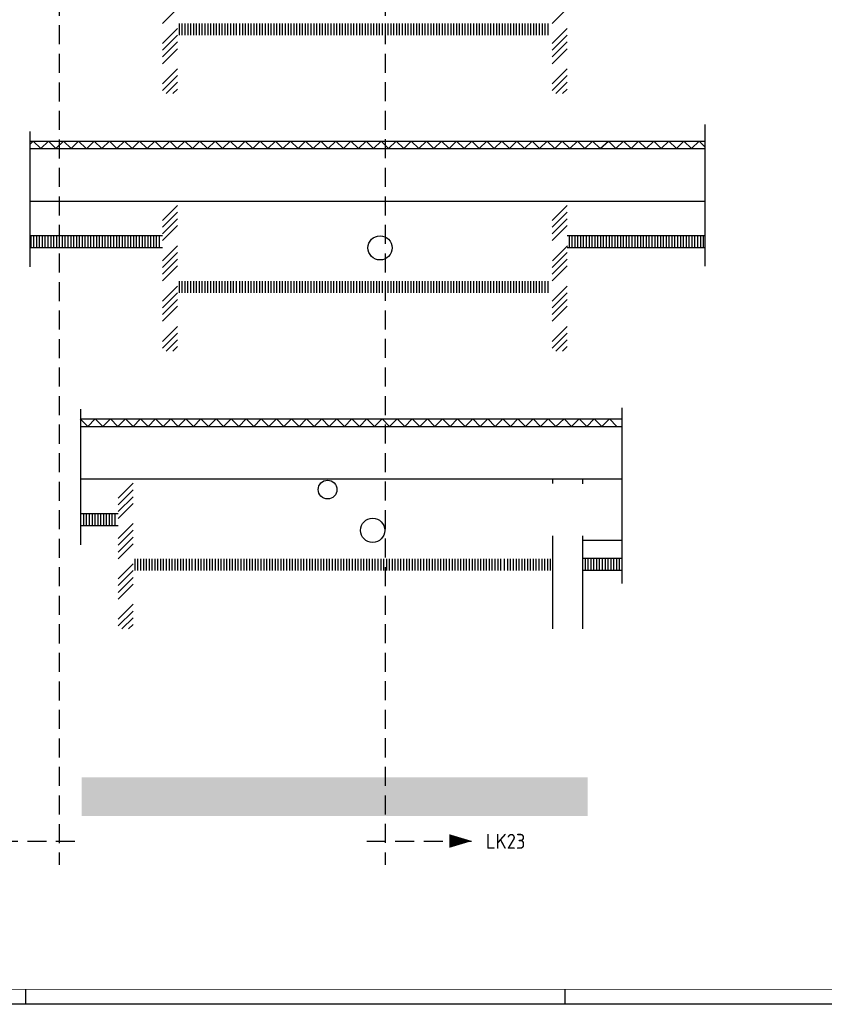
# Model space of a CAD drawing. Header units: millimetres. Extents: x -6587 to 112885, y 244 to 84344.
# Tile 31 of 57: x 39612 to 66465, y 244 to 33122. Entities that reach past the tile are written whole.
import ezdxf
from ezdxf.enums import TextEntityAlignment as Align

# ---------------------------------------------------------------- set-up
doc = ezdxf.new("R2010")
doc.units = ezdxf.units.MM
doc.header["$LTSCALE"] = 100
doc.linetypes.add('HIDDEN', pattern=[9.525, 6.35, -3.175])
doc.layers.get('0').update_dxf_attribs({"color": 9, "linetype": 'CONTINUOUS'})
for name, color, linetype in [('BOUW', 8, 'CONTINUOUS'), ('LIJN025', 10, 'CONTINUOUS'), ('LIJN050', 90, 'CONTINUOUS'), ('LIJN070', 130, 'CONTINUOUS'), ('TEKST25', 10, 'CONTINUOUS'), ('TEKST35', 50, 'CONTINUOUS'), ('TEKST50', 90, 'CONTINUOUS'), ('WL570---_TOEVOER', 3, 'CONTINUOUS')]:
    doc.layers.add(name, color=color, linetype=linetype)
doc.styles.add('ISO', font='ISO.SHX')
doc.styles.add('MAATVOERING', font='iso.shx')
doc.styles.add('ROMAND', font='romand')

# ---------------------------------------------------------------- blocks, each defined once
blk = doc.blocks.new('A0-G')
at = {"layer": 'LIJN025'}
for p, q in [((464, 0), (464, 5)), ((644, 0), (644, 5))]:
    blk.add_line(p, q, dxfattribs=at)
blk.add_lwpolyline([(1189, 841), (1189, 0), (0, 0), (0, 841)], close=True, dxfattribs=at)
at = {"layer": 'LIJN050', "const_width": 0.2}
blk.add_lwpolyline([(1184, 836), (25, 836), (25, 5), (1184, 5)], close=True, dxfattribs=at)
at = {"layer": 'TEKST25', "style": 'ROMAND', "width": 2.899115}
blk.add_attdef('STATUS', text='', height=2.5, dxfattribs=at).set_placement((1143, 71.5), (1182, 71.5), align=Align.FIT)
at = {"layer": 'TEKST25', "style": 'ISO'}
for tag, p in [('E', (1144.25, 66)), ('NAAM-E', (1155.75, 66)), ('DATUM-E', (1174, 66)), ('D', (1144.25, 61)), ('NAAM-D', (1155.75, 61)), ('DATUM-D', (1174, 61)), ('C', (1144.25, 56)), ('NAAM-C', (1155.75, 56)), ('DATUM-C', (1174, 56)), ('B', (1144.25, 51)), ('NAAM-B', (1155.75, 51)), ('DATUM-B', (1174, 51)), ('A', (1144.25, 46)), ('NAAM-A', (1155.75, 46)), ('DATUM-A', (1174, 46))]:
    blk.add_attdef(tag, text='', height=2.5, dxfattribs=at).set_placement(p, align=Align.CENTER)
for tag, p in [('DATUM', (1021.75, 36.25)), ('SCHAAL', (1057, 36.25)), ('GETEKEND', (1087.25, 36.25)), ('GECONTOL.', (1122, 36.25)), ('FORMAAT', (1152.25, 28.25))]:
    blk.add_attdef(tag, p, '', height=2.5, dxfattribs=at)
at = {"layer": 'TEKST35', "style": 'ISO'}
for tag, p in [('PROJECT', (1023.5, 72.5)), ('PLAATS', (1023.5, 63.5)), ('INSTALLATIE-REGEL1', (1023.5, 52.5)), ('INSTALLATIE-REGEL2', (1023.5, 43.5))]:
    blk.add_attdef(tag, p, '', height=4, dxfattribs=at)
blk.add_attdef('PROJ.NR.', text='', height=4, dxfattribs=at).set_placement((1170, 23), align=Align.CENTER)
at = {"layer": 'TEKST50', "style": 'ISO'}
blk.add_attdef('FILE-NAAM', text='', height=5, dxfattribs=at).set_placement((1162.5, 7.5), align=Align.CENTER)
blk = doc.blocks.new('A$Cb38f1ce1')
at = {"layer": 'BOUW'}
h = blk.add_hatch(dxfattribs=at)
h.set_pattern_fill('AR-SAND', color=256, scale=5, style=0)
h.set_pattern_definition([(37.5, (-53425.92, -582781.47), (-8.000156, 244.70662), [0, -193.04, 0, -215.9, 0, -206.375]), (7.5, (-53425.92, -582781.47), (224.76164, 358.41255), [0, -104.14, 0, -173.99, 0, -66.675]), (327.5, (-53582.13, -582781.47), (395.496185, 0.71859), [0, -63.5, 0, -228.6, 0, -298.45]), (317.5, (-53582.13, -582781.47), (381.77823, 111.46466), [0, -31.75, 0, -149.86, 0, -171.45])])
h.paths.add_polyline_path([(40304, 0), (40304, 1300), (38435, 1300), (38435, 0)])
h.paths.add_polyline_path([(41712, 0), (41712, 1300), (40304, 1300), (40304, 0)])
h.paths.add_polyline_path([(48928, 0), (48928, 1300), (41712, 1300), (41712, 0)])
h.paths.add_polyline_path([(53128, 0), (53128, 1300), (48928, 1300), (48928, 0)])
h.paths.add_polyline_path([(53128, 1300), (53128, 0), (55315, 0), (55315, 1300)])
edge = h.paths.add_edge_path()
edge.add_line((40404, 708), (40204, 508))
h.paths.add_polyline_path([(40509, 613), (41029, 613), (41029, 883), (40509, 883)], flags=24)
edge = h.paths.add_edge_path()
edge.add_line((40454, 608), (40204, 608))
edge = h.paths.add_edge_path(flags=16)
edge.add_line((40454, 608), (40984, 608))
edge = h.paths.add_edge_path()
edge.add_line((53228, 536), (53028, 336))
h.paths.add_polyline_path([(53333, 441), (53853, 441), (53853, 711), (53333, 711)], flags=24)
edge = h.paths.add_edge_path()
edge.add_line((53278, 436), (53028, 436))
edge = h.paths.add_edge_path(flags=16)
edge.add_line((53278, 436), (53808, 436))
for p, q in [((41693, 26077), (41693, 26465)), ((41789, 26077), (41789, 26465)), ((41884, 26077), (41884, 26465)), ((41979, 26077), (41979, 26465)), ((42074, 26077), (42074, 26465)), ((42170, 26077), (42170, 26465)), ((42265, 26077), (42265, 26465)), ((42360, 26077), (42360, 26465)), ((42455, 26077), (42455, 26465)), ((42551, 26077), (42551, 26465)), ((42646, 26077), (42646, 26465)), ((42741, 26077), (42741, 26465)), ((42836, 26077), (42836, 26465)), ((42932, 26077), (42932, 26465)), ((43027, 26077), (43027, 26465)), ((43122, 26077), (43122, 26465)), ((43217, 26077), (43217, 26465)), ((43313, 26077), (43313, 26465)), ((43408, 26077), (43408, 26465)), ((43503, 26077), (43503, 26465)), ((43598, 26077), (43598, 26465)), ((43708, 26077), (43708, 26465)), ((43803, 26077), (43803, 26465)), ((43899, 26077), (43899, 26465)), ((43994, 26077), (43994, 26465)), ((44089, 26077), (44089, 26465)), ((44184, 26077), (44184, 26465)), ((44280, 26077), (44280, 26465)), ((44375, 26077), (44375, 26465)), ((44470, 26077), (44470, 26465)), ((44565, 26077), (44565, 26465)), ((44661, 26077), (44661, 26465)), ((44756, 26077), (44756, 26465)), ((44851, 26077), (44851, 26465)), ((44946, 26077), (44946, 26465)), ((45042, 26077), (45042, 26465)), ((45137, 26077), (45137, 26465)), ((45232, 26077), (45232, 26465)), ((45327, 26077), (45327, 26465)), ((45423, 26077), (45423, 26465)), ((45518, 26077), (45518, 26465)), ((45613, 26077), (45613, 26465)), ((45708, 26077), (45708, 26465)), ((45804, 26077), (45804, 26465)), ((45899, 26077), (45899, 26465)), ((45994, 26077), (45994, 26465)), ((46089, 26077), (46089, 26465)), ((46185, 26077), (46185, 26465)), ((46280, 26077), (46280, 26465)), ((46375, 26077), (46375, 26465)), ((46470, 26077), (46470, 26465)), ((46566, 26077), (46566, 26465)), ((46661, 26077), (46661, 26465)), ((46756, 26077), (46756, 26465)), ((46851, 26077), (46851, 26465)), ((46947, 26077), (46947, 26465)), ((47042, 26077), (47042, 26465)), ((47137, 26077), (47137, 26465)), ((47232, 26077), (47232, 26465)), ((47328, 26077), (47328, 26465)), ((47423, 26077), (47423, 26465)), ((47518, 26077), (47518, 26465)), ((47613, 26077), (47613, 26465)), ((47709, 26077), (47709, 26465)), ((47804, 26077), (47804, 26465)), ((47899, 26077), (47899, 26465)), ((47994, 26077), (47994, 26465)), ((48090, 26077), (48090, 26465)), ((48185, 26077), (48185, 26465)), ((48280, 26077), (48280, 26465)), ((48375, 26077), (48375, 26465)), ((48471, 26077), (48471, 26465)), ((48566, 26077), (48566, 26465)), ((48661, 26077), (48661, 26465)), ((48756, 26077), (48756, 26465)), ((48852, 26077), (48852, 26465)), ((48947, 26077), (48947, 26465)), ((49042, 26077), (49042, 26465)), ((49137, 26077), (49137, 26465)), ((49233, 26077), (49233, 26465)), ((49328, 26077), (49328, 26465)), ((49423, 26077), (49423, 26465)), ((49518, 26077), (49518, 26465)), ((49614, 26077), (49614, 26465)), ((49709, 26077), (49709, 26465)), ((49804, 26077), (49804, 26465)), ((49899, 26077), (49899, 26465)), ((49995, 26077), (49995, 26465)), ((50090, 26077), (50090, 26465)), ((50185, 26077), (50185, 26465)), ((50280, 26077), (50280, 26465)), ((50376, 26077), (50376, 26465)), ((50471, 26077), (50471, 26465)), ((50566, 26077), (50566, 26465)), ((50661, 26077), (50661, 26465)), ((50757, 26077), (50757, 26465)), ((50852, 26077), (50852, 26465)), ((50947, 26077), (50947, 26465)), ((51042, 26077), (51042, 26465)), ((51138, 26077), (51138, 26465)), ((51233, 26077), (51233, 26465)), ((51328, 26077), (51328, 26465)), ((51423, 26077), (51423, 26465)), ((51519, 26077), (51519, 26465)), ((51614, 26077), (51614, 26465)), ((51709, 26077), (51709, 26465)), ((51804, 26077), (51804, 26465)), ((51900, 26077), (51900, 26465)), ((51995, 26077), (51995, 26465)), ((52090, 26077), (52090, 26465)), ((52185, 26077), (52185, 26465)), ((52281, 26077), (52281, 26465)), ((52376, 26077), (52376, 26465)), ((52471, 26077), (52471, 26465)), ((52566, 26077), (52566, 26465)), ((52662, 26077), (52662, 26465)), ((52757, 26077), (52757, 26465)), ((52852, 26077), (52852, 26465)), ((52947, 26077), (52947, 26465)), ((53043, 26077), (53043, 26465)), ((53138, 26077), (53138, 26465)), ((53233, 26077), (53233, 26465)), ((53328, 26077), (53328, 26465)), ((53424, 26077), (53424, 26465)), ((53519, 26077), (53519, 26465)), ((53614, 26077), (53614, 26465)), ((53709, 26077), (53709, 26465)), ((53805, 26077), (53805, 26465)), ((53900, 26077), (53900, 26465)), ((53995, 26077), (53995, 26465)), ((59242, 18367), (59242, 23091)), ((36706, 18337), (36706, 22866)), ((36706, 22544), (51885, 22544)), ((36816, 22544), (36706, 22435)), ((37068, 22294), (36816, 22544)), ((37320, 22544), (37068, 22294)), ((37572, 22294), (37320, 22544)), ((37823, 22544), (37571, 22294)), ((38075, 22294), (37823, 22544)), ((38075, 22294), (38327, 22544)), ((38327, 22544), (38579, 22294)), ((38851, 22544), (38599, 22294)), ((39102, 22294), (38851, 22544)), ((39354, 22544), (39102, 22294)), ((39606, 22294), (39354, 22544)), ((39858, 22544), (39606, 22294)), ((40110, 22294), (39858, 22544)), ((40362, 22544), (40110, 22294)), ((40614, 22294), (40362, 22544)), ((40614, 22294), (40866, 22544)), ((40866, 22544), (41118, 22294)), ((41117, 22294), (41369, 22544)), ((41369, 22544), (41621, 22294)), ((41621, 22294), (41873, 22544)), ((41873, 22544), (42125, 22294)), ((42125, 22294), (42377, 22544)), ((42377, 22544), (42629, 22294)), ((42629, 22294), (42881, 22544)), ((42881, 22544), (43133, 22294)), ((43133, 22294), (43385, 22544)), ((43385, 22544), (43637, 22294)), ((43637, 22294), (43889, 22544)), ((43889, 22544), (44141, 22294)), ((44141, 22294), (44392, 22544)), ((44392, 22544), (44644, 22294)), ((44644, 22294), (44896, 22544)), ((44896, 22544), (45148, 22294)), ((45148, 22294), (45400, 22544)), ((45400, 22544), (45652, 22294)), ((45652, 22294), (45904, 22544)), ((45904, 22544), (46156, 22294)), ((46156, 22294), (46408, 22544)), ((46408, 22544), (46660, 22294)), ((46660, 22294), (46912, 22544)), ((46912, 22544), (47164, 22294)), ((47164, 22294), (47416, 22544)), ((47416, 22544), (47668, 22294)), ((47668, 22294), (47919, 22544)), ((47919, 22544), (48171, 22294)), ((48171, 22294), (48423, 22544)), ((48423, 22544), (48675, 22294)), ((48675, 22294), (48927, 22544)), ((48927, 22544), (49179, 22294)), ((49179, 22294), (49431, 22544)), ((49431, 22544), (49683, 22294)), ((49683, 22294), (49935, 22544)), ((49935, 22544), (50187, 22294)), ((50187, 22294), (50439, 22544)), ((50439, 22544), (50691, 22294)), ((50691, 22294), (50943, 22544)), ((50943, 22544), (51195, 22294)), ((51195, 22294), (51446, 22544)), ((51446, 22544), (51698, 22294)), ((51698, 22294), (51950, 22544)), ((51885, 22544), (59242, 22544)), ((51950, 22544), (52202, 22294)), ((52202, 22294), (52454, 22544)), ((52454, 22544), (52706, 22294)), ((52706, 22294), (52958, 22544)), ((52958, 22544), (53210, 22294)), ((53210, 22294), (53462, 22544)), ((53462, 22544), (53714, 22294)), ((53714, 22294), (53966, 22544)), ((53966, 22544), (54218, 22294)), ((54218, 22294), (54470, 22544)), ((54470, 22544), (54722, 22294)), ((54722, 22294), (54973, 22544)), ((54973, 22544), (55225, 22294)), ((55225, 22294), (55477, 22544)), ((55477, 22544), (55729, 22294)), ((55729, 22294), (56010, 22544)), ((56010, 22544), (56262, 22294)), ((56262, 22294), (56514, 22544)), ((56514, 22544), (56766, 22294)), ((56766, 22294), (57018, 22544)), ((57018, 22544), (57269, 22294)), ((57269, 22294), (57521, 22544)), ((57521, 22544), (57773, 22294)), ((57773, 22294), (58025, 22544)), ((58025, 22544), (58277, 22294)), ((58277, 22294), (58529, 22544)), ((58529, 22544), (58781, 22294)), ((58781, 22294), (59033, 22544)), ((59033, 22544), (59242, 22337)), ((36706, 22294), (51885, 22294)), ((51885, 22294), (59242, 22294)), ((59242, 20526), (36710, 20526)), ((41124, 19376), (36706, 19376)), ((36740, 18976), (36740, 19365)), ((36835, 18976), (36835, 19365)), ((36931, 18976), (36931, 19365)), ((37026, 18976), (37026, 19365)), ((37121, 18976), (37121, 19365)), ((37216, 18976), (37216, 19365)), ((37312, 18976), (37312, 19365)), ((37407, 18976), (37407, 19365)), ((37502, 18976), (37502, 19365)), ((37597, 18976), (37597, 19365)), ((37693, 18976), (37693, 19365)), ((37788, 18976), (37788, 19365)), ((37883, 18976), (37883, 19365)), ((37978, 18976), (37978, 19365)), ((38074, 18976), (38074, 19365)), ((38169, 18976), (38169, 19365)), ((38264, 18976), (38264, 19365)), ((38359, 18976), (38359, 19365)), ((38455, 18976), (38455, 19365)), ((38550, 18976), (38550, 19365)), ((38645, 18976), (38645, 19365)), ((38740, 18976), (38740, 19365)), ((38836, 18976), (38836, 19365)), ((38931, 18976), (38931, 19365)), ((39026, 18976), (39026, 19365)), ((39121, 18976), (39121, 19365)), ((39217, 18976), (39217, 19365)), ((39312, 18976), (39312, 19365)), ((39407, 18976), (39407, 19365)), ((39502, 18976), (39502, 19365)), ((39598, 18976), (39598, 19365)), ((39693, 18976), (39693, 19365)), ((39788, 18976), (39788, 19365)), ((39883, 18976), (39883, 19365)), ((39979, 18976), (39979, 19365)), ((40074, 18976), (40074, 19365)), ((40169, 18976), (40169, 19365)), ((40264, 18976), (40264, 19365)), ((40360, 18976), (40360, 19365)), ((40455, 18976), (40455, 19365)), ((40550, 18976), (40550, 19365)), ((40645, 18976), (40645, 19365)), ((40741, 18976), (40741, 19365)), ((40836, 18976), (40836, 19365)), ((40931, 18976), (40931, 19365)), ((41026, 18976), (41026, 19365)), ((59242, 19376), (54631, 19376)), ((54707, 18976), (54707, 19365)), ((54802, 18976), (54802, 19365)), ((54898, 18976), (54898, 19365)), ((54993, 18976), (54993, 19365)), ((55088, 18976), (55088, 19365)), ((55183, 18976), (55183, 19365)), ((55279, 18976), (55279, 19365)), ((55374, 18976), (55374, 19365)), ((55469, 18976), (55469, 19365)), ((55564, 18976), (55564, 19365)), ((55660, 18976), (55660, 19365)), ((55755, 18976), (55755, 19365)), ((55850, 18976), (55850, 19365)), ((55945, 18976), (55945, 19365)), ((56041, 18976), (56041, 19365)), ((56136, 18976), (56136, 19365)), ((56231, 18976), (56231, 19365)), ((56326, 18976), (56326, 19365)), ((56422, 18976), (56422, 19365)), ((56517, 18976), (56517, 19365)), ((56612, 18976), (56612, 19365)), ((56707, 18976), (56707, 19365)), ((56803, 18976), (56803, 19365)), ((56898, 18976), (56898, 19365)), ((56993, 18976), (56993, 19365)), ((57088, 18976), (57088, 19365)), ((57184, 18976), (57184, 19365)), ((57279, 18976), (57279, 19365)), ((57374, 18976), (57374, 19365)), ((57469, 18976), (57469, 19365)), ((57565, 18976), (57565, 19365)), ((57660, 18976), (57660, 19365)), ((57755, 18976), (57755, 19365)), ((57755, 18976), (57755, 19365)), ((57850, 18976), (57850, 19365)), ((57851, 18976), (57851, 19365)), ((57946, 18976), (57946, 19365)), ((57946, 18976), (57946, 19365)), ((58041, 18976), (58041, 19365)), ((58041, 18976), (58041, 19365)), ((58136, 18976), (58136, 19365)), ((58231, 18976), (58231, 19365)), ((58327, 18976), (58327, 19365)), ((58422, 18976), (58422, 19365)), ((58517, 18976), (58517, 19365)), ((58612, 18976), (58612, 19365)), ((58708, 18976), (58708, 19365)), ((58803, 18976), (58803, 19365)), ((58898, 18976), (58898, 19365)), ((58993, 18976), (58993, 19365)), ((59089, 18976), (59089, 19365)), ((59184, 18976), (59184, 19365)), ((41124, 18976), (36706, 18976)), ((59242, 18976), (54631, 18976)), ((41692, 17476), (41692, 17865)), ((41788, 17476), (41788, 17865)), ((41883, 17476), (41883, 17865)), ((41978, 17476), (41978, 17865)), ((42073, 17476), (42073, 17865)), ((42169, 17476), (42169, 17865)), ((42264, 17476), (42264, 17865)), ((42359, 17476), (42359, 17865)), ((42454, 17476), (42454, 17865)), ((42550, 17476), (42550, 17865)), ((42645, 17476), (42645, 17865)), ((42740, 17476), (42740, 17865)), ((42835, 17476), (42835, 17865)), ((42931, 17476), (42931, 17865)), ((43026, 17476), (43026, 17865)), ((43121, 17476), (43121, 17865)), ((43216, 17476), (43216, 17865)), ((43312, 17476), (43312, 17865)), ((43407, 17476), (43407, 17865)), ((43502, 17476), (43502, 17865)), ((43597, 17476), (43597, 17865)), ((43707, 17476), (43707, 17865)), ((43802, 17476), (43802, 17865)), ((43898, 17476), (43898, 17865)), ((43993, 17476), (43993, 17865)), ((44088, 17476), (44088, 17865)), ((44183, 17476), (44183, 17865)), ((44279, 17476), (44279, 17865)), ((44374, 17476), (44374, 17865)), ((44469, 17476), (44469, 17865)), ((44564, 17476), (44564, 17865)), ((44660, 17476), (44660, 17865)), ((44755, 17476), (44755, 17865)), ((44850, 17476), (44850, 17865)), ((44945, 17476), (44945, 17865)), ((45041, 17476), (45041, 17865)), ((45136, 17476), (45136, 17865)), ((45231, 17476), (45231, 17865)), ((45326, 17476), (45326, 17865)), ((45422, 17476), (45422, 17865)), ((45517, 17476), (45517, 17865)), ((45612, 17476), (45612, 17865)), ((45707, 17476), (45707, 17865)), ((45803, 17476), (45803, 17865)), ((45898, 17476), (45898, 17865)), ((45993, 17476), (45993, 17865)), ((46088, 17476), (46088, 17865)), ((46184, 17476), (46184, 17865)), ((46279, 17476), (46279, 17865)), ((46374, 17476), (46374, 17865)), ((46469, 17476), (46469, 17865)), ((46565, 17476), (46565, 17865)), ((46660, 17476), (46660, 17865)), ((46755, 17476), (46755, 17865)), ((46850, 17476), (46850, 17865)), ((46946, 17476), (46946, 17865)), ((47041, 17476), (47041, 17865)), ((47136, 17476), (47136, 17865)), ((47231, 17476), (47231, 17865)), ((47327, 17476), (47327, 17865)), ((47422, 17476), (47422, 17865)), ((47517, 17476), (47517, 17865)), ((47612, 17476), (47612, 17865)), ((47708, 17476), (47708, 17865)), ((47803, 17476), (47803, 17865)), ((47898, 17476), (47898, 17865)), ((47993, 17476), (47993, 17865)), ((48089, 17476), (48089, 17865)), ((48184, 17476), (48184, 17865)), ((48279, 17476), (48279, 17865)), ((48374, 17476), (48374, 17865)), ((48470, 17476), (48470, 17865)), ((48565, 17476), (48565, 17865)), ((48660, 17476), (48660, 17865)), ((48755, 17476), (48755, 17865)), ((48851, 17476), (48851, 17865)), ((48946, 17476), (48946, 17865)), ((49041, 17476), (49041, 17865)), ((49136, 17476), (49136, 17865)), ((49232, 17476), (49232, 17865)), ((49327, 17476), (49327, 17865)), ((49422, 17476), (49422, 17865)), ((49517, 17476), (49517, 17865)), ((49613, 17476), (49613, 17865)), ((49708, 17476), (49708, 17865)), ((49803, 17476), (49803, 17865)), ((49898, 17476), (49898, 17865)), ((49994, 17476), (49994, 17865)), ((50089, 17476), (50089, 17865)), ((50184, 17476), (50184, 17865)), ((50279, 17476), (50279, 17865)), ((50375, 17476), (50375, 17865)), ((50470, 17476), (50470, 17865)), ((50565, 17476), (50565, 17865)), ((50660, 17476), (50660, 17865)), ((50756, 17476), (50756, 17865)), ((50851, 17476), (50851, 17865)), ((50946, 17476), (50946, 17865)), ((51041, 17476), (51041, 17865)), ((51137, 17476), (51137, 17865)), ((51232, 17476), (51232, 17865)), ((51327, 17476), (51327, 17865)), ((51422, 17476), (51422, 17865)), ((51518, 17476), (51518, 17865)), ((51613, 17476), (51613, 17865)), ((51708, 17476), (51708, 17865)), ((51803, 17476), (51803, 17865)), ((51899, 17476), (51899, 17865)), ((51994, 17476), (51994, 17865)), ((52089, 17476), (52089, 17865)), ((52184, 17476), (52184, 17865)), ((52280, 17476), (52280, 17865)), ((52375, 17476), (52375, 17865)), ((52470, 17476), (52470, 17865)), ((52565, 17476), (52565, 17865)), ((52661, 17476), (52661, 17865)), ((52756, 17476), (52756, 17865)), ((52851, 17476), (52851, 17865)), ((52946, 17476), (52946, 17865)), ((53042, 17476), (53042, 17865)), ((53137, 17476), (53137, 17865)), ((53232, 17476), (53232, 17865)), ((53327, 17476), (53327, 17865)), ((53423, 17476), (53423, 17865)), ((53518, 17476), (53518, 17865)), ((53613, 17476), (53613, 17865)), ((53708, 17476), (53708, 17865)), ((53804, 17476), (53804, 17865)), ((53899, 17476), (53899, 17865)), ((53994, 17476), (53994, 17865)), ((38399, 9060), (38399, 13588)), ((56467, 7771), (56467, 13629)), ((38632, 13016), (38380, 13266)), ((38399, 13266), (50406, 13266)), ((38883, 13266), (38631, 13016)), ((39135, 13016), (38883, 13266)), ((39135, 13016), (39387, 13266)), ((39387, 13266), (39639, 13016)), ((39639, 13016), (39891, 13266)), ((39891, 13266), (40143, 13016)), ((40143, 13016), (40395, 13266)), ((40395, 13266), (40647, 13016)), ((40647, 13016), (40898, 13266)), ((40898, 13266), (41150, 13016)), ((41150, 13016), (41402, 13266)), ((41402, 13266), (41654, 13016)), ((41654, 13016), (41906, 13266)), ((41906, 13266), (42158, 13016)), ((42158, 13016), (42410, 13266)), ((42410, 13266), (42662, 13016)), ((42662, 13016), (42914, 13266)), ((42914, 13266), (43166, 13016)), ((43166, 13016), (43418, 13266)), ((43418, 13266), (43670, 13016)), ((43670, 13016), (43922, 13266)), ((43922, 13266), (44174, 13016)), ((44174, 13016), (44425, 13266)), ((44425, 13266), (44677, 13016)), ((44677, 13016), (44929, 13266)), ((44929, 13266), (45181, 13016)), ((45181, 13016), (45433, 13266)), ((45433, 13266), (45685, 13016)), ((45685, 13016), (45937, 13266)), ((45937, 13266), (46189, 13016)), ((46189, 13016), (46441, 13266)), ((46441, 13266), (46693, 13016)), ((46693, 13016), (46945, 13266)), ((46945, 13266), (47197, 13016)), ((47197, 13016), (47449, 13266)), ((47449, 13266), (47700, 13016)), ((47700, 13016), (47952, 13266)), ((47952, 13266), (48204, 13016)), ((48204, 13016), (48456, 13266)), ((48456, 13266), (48708, 13016)), ((48708, 13016), (48960, 13266)), ((48960, 13266), (49212, 13016)), ((49212, 13016), (49464, 13266)), ((49464, 13266), (49716, 13016)), ((49716, 13016), (49968, 13266)), ((49968, 13266), (50220, 13016)), ((50220, 13016), (50472, 13266)), ((50406, 13266), (56467, 13266)), ((50472, 13266), (50724, 13016)), ((50724, 13016), (50976, 13266)), ((50976, 13266), (51227, 13016)), ((51227, 13016), (51479, 13266)), ((51479, 13266), (51731, 13016)), ((51731, 13016), (51983, 13266)), ((51983, 13266), (52235, 13016)), ((52235, 13016), (52487, 13266)), ((52487, 13266), (52739, 13016)), ((52739, 13016), (52991, 13266)), ((52991, 13266), (53243, 13016)), ((53243, 13016), (53495, 13266)), ((53495, 13266), (53747, 13016)), ((53747, 13016), (53999, 13266)), ((53999, 13266), (54251, 13016)), ((54251, 13016), (54531, 13266)), ((54531, 13266), (54783, 13016)), ((54783, 13016), (55035, 13266)), ((55035, 13266), (55287, 13016)), ((55287, 13016), (55539, 13266)), ((55539, 13266), (55791, 13016)), ((55791, 13016), (56043, 13266)), ((56043, 13266), (56295, 13016)), ((38399, 13016), (50406, 13016)), ((50406, 13016), (56467, 13016)), ((56467, 11249), (38399, 11249)), ((54141, 11249), (54141, 11104)), ((55141, 11249), (55141, 11100)), ((39646, 10099), (38399, 10099)), ((38405, 9699), (38405, 10088)), ((38500, 9699), (38500, 10088)), ((38595, 9699), (38595, 10088)), ((38690, 9699), (38690, 10088)), ((38786, 9699), (38786, 10088)), ((38881, 9699), (38881, 10088)), ((38976, 9699), (38976, 10088)), ((39071, 9699), (39071, 10088)), ((39167, 9699), (39167, 10088)), ((39262, 9699), (39262, 10088)), ((39357, 9699), (39357, 10088)), ((39452, 9699), (39452, 10088)), ((39548, 9699), (39548, 10088)), ((39646, 9699), (38399, 9699)), ((54141, 9361), (54141, 6249)), ((55141, 9363), (55141, 6249)), ((56467, 9199), (55164, 9199)), ((40214, 8199), (40214, 8588)), ((40309, 8199), (40309, 8588)), ((40404, 8199), (40404, 8588)), ((40500, 8199), (40500, 8588)), ((40595, 8199), (40595, 8588)), ((40690, 8199), (40690, 8588)), ((40785, 8199), (40785, 8588)), ((40881, 8199), (40881, 8588)), ((40976, 8199), (40976, 8588)), ((41071, 8199), (41071, 8588)), ((41166, 8199), (41166, 8588)), ((41262, 8199), (41262, 8588)), ((41357, 8199), (41357, 8588)), ((41452, 8199), (41452, 8588)), ((41547, 8199), (41547, 8588)), ((41643, 8199), (41643, 8588)), ((41738, 8199), (41738, 8588)), ((41833, 8199), (41833, 8588)), ((41928, 8199), (41928, 8588)), ((42024, 8199), (42024, 8588)), ((42119, 8199), (42119, 8588)), ((42229, 8199), (42229, 8588)), ((42324, 8199), (42324, 8588)), ((42419, 8199), (42419, 8588)), ((42514, 8199), (42514, 8588)), ((42610, 8199), (42610, 8588)), ((42705, 8199), (42705, 8588)), ((42800, 8199), (42800, 8588)), ((42895, 8199), (42895, 8588)), ((42991, 8199), (42991, 8588)), ((43086, 8199), (43086, 8588)), ((43181, 8199), (43181, 8588)), ((43276, 8199), (43276, 8588)), ((43372, 8199), (43372, 8588)), ((43467, 8199), (43467, 8588)), ((43562, 8199), (43562, 8588)), ((43657, 8199), (43657, 8588)), ((43753, 8199), (43753, 8588)), ((43848, 8199), (43848, 8588)), ((43943, 8199), (43943, 8588)), ((44038, 8199), (44038, 8588)), ((44134, 8199), (44134, 8588)), ((44229, 8199), (44229, 8588)), ((44324, 8199), (44324, 8588)), ((44419, 8199), (44419, 8588)), ((44515, 8199), (44515, 8588)), ((44610, 8199), (44610, 8588)), ((44705, 8199), (44705, 8588)), ((44800, 8199), (44800, 8588)), ((44896, 8199), (44896, 8588)), ((44991, 8199), (44991, 8588)), ((45086, 8199), (45086, 8588)), ((45181, 8199), (45181, 8588)), ((45277, 8199), (45277, 8588)), ((45372, 8199), (45372, 8588)), ((45467, 8199), (45467, 8588)), ((45562, 8199), (45562, 8588)), ((45658, 8199), (45658, 8588)), ((45753, 8199), (45753, 8588)), ((45848, 8199), (45848, 8588)), ((45943, 8199), (45943, 8588)), ((46039, 8199), (46039, 8588)), ((46134, 8199), (46134, 8588)), ((46229, 8199), (46229, 8588)), ((46324, 8199), (46324, 8588)), ((46420, 8199), (46420, 8588)), ((46515, 8199), (46515, 8588)), ((46610, 8199), (46610, 8588)), ((46705, 8199), (46705, 8588)), ((46801, 8199), (46801, 8588)), ((46896, 8199), (46896, 8588)), ((46991, 8199), (46991, 8588)), ((47086, 8199), (47086, 8588)), ((47182, 8199), (47182, 8588)), ((47277, 8199), (47277, 8588)), ((47372, 8199), (47372, 8588)), ((47467, 8199), (47467, 8588)), ((47563, 8199), (47563, 8588)), ((47658, 8199), (47658, 8588)), ((47753, 8199), (47753, 8588)), ((47848, 8199), (47848, 8588)), ((47944, 8199), (47944, 8588)), ((48039, 8199), (48039, 8588)), ((48134, 8199), (48134, 8588)), ((48229, 8199), (48229, 8588)), ((48325, 8199), (48325, 8588)), ((48420, 8199), (48420, 8588)), ((48515, 8199), (48515, 8588)), ((48610, 8199), (48610, 8588)), ((48706, 8199), (48706, 8588)), ((48801, 8199), (48801, 8588)), ((48896, 8199), (48896, 8588)), ((48991, 8199), (48991, 8588)), ((49087, 8199), (49087, 8588)), ((49182, 8199), (49182, 8588)), ((49277, 8199), (49277, 8588)), ((49372, 8199), (49372, 8588)), ((49468, 8199), (49468, 8588)), ((49563, 8199), (49563, 8588)), ((49658, 8199), (49658, 8588)), ((49753, 8199), (49753, 8588)), ((49849, 8199), (49849, 8588)), ((49944, 8199), (49944, 8588)), ((50039, 8199), (50039, 8588)), ((50134, 8199), (50134, 8588)), ((50230, 8199), (50230, 8588)), ((50325, 8199), (50325, 8588)), ((50420, 8199), (50420, 8588)), ((50515, 8199), (50515, 8588)), ((50611, 8199), (50611, 8588)), ((50706, 8199), (50706, 8588)), ((50801, 8199), (50801, 8588)), ((50896, 8199), (50896, 8588)), ((50992, 8199), (50992, 8588)), ((51087, 8199), (51087, 8588)), ((51182, 8199), (51182, 8588)), ((51277, 8199), (51277, 8588)), ((51373, 8199), (51373, 8588)), ((51468, 8199), (51468, 8588)), ((51563, 8199), (51563, 8588)), ((51658, 8199), (51658, 8588)), ((51754, 8199), (51754, 8588)), ((51849, 8199), (51849, 8588)), ((51944, 8199), (51944, 8588)), ((52039, 8199), (52039, 8588)), ((52135, 8199), (52135, 8588)), ((52230, 8199), (52230, 8588)), ((52325, 8199), (52325, 8588)), ((52420, 8199), (52420, 8588)), ((52543, 8199), (52543, 8588)), ((52651, 8199), (52651, 8588)), ((52746, 8199), (52746, 8588)), ((52841, 8199), (52841, 8588)), ((52937, 8199), (52937, 8588)), ((53032, 8199), (53032, 8588)), ((53127, 8199), (53127, 8588)), ((53222, 8199), (53222, 8588)), ((53318, 8199), (53318, 8588)), ((53413, 8199), (53413, 8588)), ((53508, 8199), (53508, 8588)), ((53603, 8199), (53603, 8588)), ((53699, 8199), (53699, 8588)), ((53794, 8199), (53794, 8588)), ((53889, 8199), (53889, 8588)), ((53983, 8199), (53983, 8588)), ((54078, 8199), (54078, 8588)), ((56467, 8599), (55164, 8599)), ((55240, 8199), (55240, 8588)), ((55336, 8199), (55336, 8588)), ((55431, 8199), (55431, 8588)), ((55526, 8199), (55526, 8588)), ((55621, 8199), (55621, 8588)), ((55717, 8199), (55717, 8588)), ((55812, 8199), (55812, 8588)), ((55907, 8199), (55907, 8588)), ((56002, 8199), (56002, 8588)), ((56098, 8199), (56098, 8588)), ((56193, 8199), (56193, 8588)), ((56288, 8199), (56288, 8588)), ((56383, 8199), (56383, 8588)), ((56467, 8199), (55164, 8199))]:
    blk.add_line(p, q, dxfattribs=at)
for centre, radius in [((48388, 18976), 404), ((46637, 10903), 313), ((48140, 9543), 404)]:
    blk.add_circle(centre, radius, dxfattribs=at)
at = {"layer": 'WL570---_TOEVOER', "color": 8}
for p, q in [((41126, 26473), (41626, 26973)), ((54129, 26473), (54629, 26973)), ((41126, 25800), (41626, 26300)), ((41126, 25575), (41626, 26075)), ((54129, 25800), (54629, 26300)), ((54129, 25575), (54629, 26075)), ((41126, 25351), (41626, 25851)), ((54133, 25351), (54633, 25851)), ((41126, 25126), (41626, 25626)), ((54133, 25126), (54633, 25626)), ((41126, 24453), (41626, 24953)), ((41126, 24228), (41626, 24728)), ((54133, 24453), (54633, 24953)), ((54133, 24228), (54633, 24728)), ((41249, 24127), (41626, 24504)), ((54256, 24127), (54633, 24504)), ((41474, 24127), (41626, 24279)), ((54480, 24127), (54633, 24279)), ((41125, 19893), (41625, 20393)), ((54128, 19893), (54628, 20393)), ((41125, 19669), (41625, 20169)), ((54128, 19669), (54628, 20169)), ((41125, 19444), (41625, 19944)), ((54128, 19444), (54628, 19944)), ((41125, 19220), (41625, 19720)), ((54128, 19220), (54628, 19720)), ((41125, 18546), (41625, 19046)), ((41125, 18322), (41625, 18822)), ((54128, 18322), (54628, 18822)), ((54142, 18546), (54642, 19046)), ((41125, 18097), (41625, 18597)), ((54128, 18097), (54628, 18597)), ((41125, 17873), (41625, 18373)), ((54128, 17873), (54628, 18373)), ((41125, 17199), (41625, 17699)), ((41125, 16975), (41625, 17475)), ((54128, 17199), (54628, 17699)), ((54128, 16975), (54628, 17475)), ((41125, 16750), (41625, 17250)), ((54132, 16750), (54632, 17250)), ((41125, 16526), (41625, 17026)), ((54132, 16526), (54632, 17026)), ((41125, 15852), (41625, 16352)), ((41125, 15628), (41625, 16128)), ((54132, 15852), (54632, 16352)), ((54132, 15628), (54632, 16128)), ((41248, 15526), (41625, 15903)), ((54255, 15526), (54632, 15903)), ((41472, 15526), (41625, 15679)), ((54479, 15526), (54632, 15679)), ((39646, 10616), (40146, 11116)), ((39646, 10391), (40146, 10891)), ((39646, 10167), (40146, 10667)), ((39646, 9942), (40146, 10442)), ((39646, 9269), (40146, 9769)), ((39646, 9044), (40146, 9544)), ((39646, 8820), (40146, 9320)), ((39646, 8595), (40146, 9095)), ((39646, 7922), (40146, 8422)), ((39646, 7697), (40146, 8197)), ((39646, 7473), (40146, 7973)), ((39646, 7248), (40146, 7748)), ((39646, 6575), (40146, 7075)), ((39646, 6350), (40146, 6850)), ((39769, 6249), (40146, 6626)), ((39994, 6249), (40146, 6401))]:
    blk.add_line(p, q, dxfattribs=at)

msp = doc.modelspace()

# ---------------------------------------------------------------- linework, layer by layer
at = {"layer": 'LIJN050'}
msp.add_lwpolyline([(54708, 5696, 0, 455, 0), (53950, 5696, 455, 455, 0)], format="xyseb", dxfattribs=at)
at = {"layer": 'LIJN070', "linetype": 'HIDDEN'}
for p, q in [((40935, 51032), (40935, 4897)), ((51812, 48178), (51812, 4897)), ((37965, 5696), (41617, 5696)), ((51195, 5696), (54708, 5696))]:
    msp.add_line(p, q, dxfattribs=at)

# ---------------------------------------------------------------- block references
at = {"xscale": 100, "yscale": 100, "zscale": 100}
msp.add_blockref('A0-G', (-6587, 244), dxfattribs=at)
at = {"layer": 'LIJN025'}
msp.add_blockref('A$Cb38f1ce1', (3251, 6527), dxfattribs=at)

# ---------------------------------------------------------------- texts
at = {"layer": 'TEKST50', "style": 'MAATVOERING'}
msp.add_text('LK23', height=500, dxfattribs=at).set_placement((55172, 5436))

doc.saveas('drawing.dxf')
